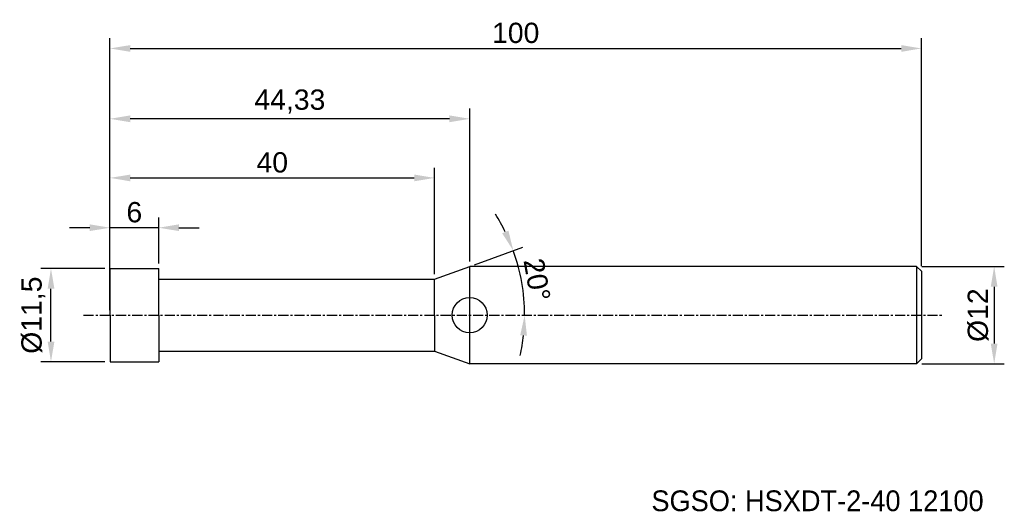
# Model space of a CAD drawing. Header units: millimetres. Extents: x 7846 to 7967, y 6079 to 6140.
import ezdxf
from ezdxf.enums import TextEntityAlignment as Align

# ---------------------------------------------------------------- set-up
doc = ezdxf.new("R2010")
doc.units = ezdxf.units.MM
doc.linetypes.add('CENTER', pattern=[2, 1.25, -0.25, 0.25, -0.25])
for name, color, linetype, lineweight in [('SK1', 4, 'Continuous', 25), ('SK4', 2, 'Continuous', 25), ('SK6', 5, 'Continuous', 25)]:
    doc.layers.add(name, color=color, linetype=linetype, lineweight=lineweight)
doc.styles.add('MS PGothic', font='txt')
doc.styles.get("Standard").update_dxf_attribs({"font": 'arial.ttf'})
doc.dimstyles.new('ISO-25', dxfattribs={"dimtxt": 2.5, "dimasz": 2.5, "dimexe": 1.25, "dimexo": 0.625, "dimtad": 1, "dimtxsty": 'Standard', "dimcen": 2.5, "dimadec": 0, "dimazin": 0, "dimtfac": 1, "dimtmove": 0, "dimatfit": 3, "dimfxl": 1, "dimarcsym": 0})

# ---------------------------------------------------------------- blocks, each defined once
blk = doc.blocks.new('*D27')
at = {"color": 0, "linetype": 'ByBlock', "lineweight": -2, "transparency": 16777216}
for p, q in [((7956.88, 6109.29), (7967.06, 6109.29)), ((7965.81, 6106.79), (7965.81, 6099.79)), ((7956.88, 6097.29), (7967.06, 6097.29))]:
    blk.add_line(p, q, dxfattribs=at)
at = {"color": 0, "linetype": 'ByBlock', "transparency": 16777216}
for points in [[(7965.39, 6106.79), (7966.22, 6106.79), (7965.81, 6109.29)], [(7965.39, 6099.79), (7966.22, 6099.79), (7965.81, 6097.29)]]:
    blk.add_solid(points, dxfattribs=at)
at = {"layer": 'Defpoints', "color": 0, "linetype": 'ByBlock', "transparency": 16777216}
for p in [(7956.25, 6109.29), (7956.25, 6097.29), (7965.81, 6097.29)]:
    blk.add_point(p, dxfattribs=at)
at = {"color": 0, "linetype": 'ByBlock', "transparency": 16777216, "insert": (7963.84, 6103.29), "char_height": 2.5, "attachment_point": 5, "rotation": 90}
blk.add_mtext('{\\fArial|b0|i0|c134|p34;%%C}12', dxfattribs=at)
blk = doc.blocks.new('*D32')
at = {"color": 0, "linetype": 'ByBlock', "lineweight": -2, "transparency": 16777216}
for p, q in [((7856.85, 6103.91), (7856.85, 6137.4)), ((7956.85, 6109.31), (7956.85, 6137.4)), ((7859.35, 6136.15), (7954.35, 6136.15))]:
    blk.add_line(p, q, dxfattribs=at)
at = {"color": 0, "linetype": 'ByBlock', "transparency": 16777216}
for points in [[(7859.35, 6136.56), (7859.35, 6135.73), (7856.85, 6136.15)], [(7954.35, 6136.56), (7954.35, 6135.73), (7956.85, 6136.15)]]:
    blk.add_solid(points, dxfattribs=at)
at = {"layer": 'Defpoints', "color": 0, "linetype": 'ByBlock', "transparency": 16777216}
for p in [(7956.85, 6136.15), (7956.85, 6108.69), (7856.85, 6103.29)]:
    blk.add_point(p, dxfattribs=at)
at = {"color": 0, "linetype": 'ByBlock', "transparency": 16777216, "insert": (7906.85, 6138.05), "char_height": 2.5, "attachment_point": 5}
blk.add_mtext('100', dxfattribs=at)
blk = doc.blocks.new('*D38')
at = {"color": 0, "linetype": 'ByBlock', "lineweight": -2, "transparency": 16777216}
for p, q in [((7856.85, 6109.66), (7856.85, 6115.31)), ((7862.85, 6109.66), (7862.85, 6115.31)), ((7854.35, 6114.06), (7851.85, 6114.06)), ((7862.85, 6114.06), (7856.85, 6114.06)), ((7865.35, 6114.06), (7867.85, 6114.06))]:
    blk.add_line(p, q, dxfattribs=at)
at = {"color": 0, "linetype": 'ByBlock', "transparency": 16777216}
for points in [[(7854.35, 6114.48), (7854.35, 6113.65), (7856.85, 6114.06)], [(7865.35, 6114.48), (7865.35, 6113.65), (7862.85, 6114.06)]]:
    blk.add_solid(points, dxfattribs=at)
at = {"layer": 'Defpoints', "color": 0, "linetype": 'ByBlock', "transparency": 16777216}
for p in [(7856.85, 6114.06), (7856.85, 6109.04), (7862.85, 6109.04)]:
    blk.add_point(p, dxfattribs=at)
at = {"color": 0, "linetype": 'ByBlock', "transparency": 16777216, "insert": (7859.85, 6115.96), "char_height": 2.5, "attachment_point": 5}
blk.add_mtext('6', dxfattribs=at)
blk = doc.blocks.new('*D39')
at = {"color": 0, "linetype": 'ByBlock', "lineweight": -2, "transparency": 16777216}
for p, q in [((7856.85, 6107.66), (7856.85, 6121.45)), ((7896.85, 6108.34), (7896.85, 6121.45)), ((7859.35, 6120.2), (7894.35, 6120.2))]:
    blk.add_line(p, q, dxfattribs=at)
at = {"color": 0, "linetype": 'ByBlock', "transparency": 16777216}
for points in [[(7859.35, 6120.61), (7859.35, 6119.78), (7856.85, 6120.2)], [(7894.35, 6120.61), (7894.35, 6119.78), (7896.85, 6120.2)]]:
    blk.add_solid(points, dxfattribs=at)
at = {"layer": 'Defpoints', "color": 0, "linetype": 'ByBlock', "transparency": 16777216}
for p in [(7896.85, 6120.2), (7856.85, 6107.04), (7896.85, 6107.71)]:
    blk.add_point(p, dxfattribs=at)
at = {"color": 0, "linetype": 'ByBlock', "transparency": 16777216, "insert": (7876.85, 6122.1), "char_height": 2.5, "attachment_point": 5}
blk.add_mtext('40', dxfattribs=at)
blk = doc.blocks.new('*D50')
at = {"color": 0, "linetype": 'ByBlock', "lineweight": -2, "transparency": 16777216}
for p, q in [((7856.85, 6108.41), (7856.85, 6128.73)), ((7901.18, 6109.91), (7901.18, 6128.73)), ((7898.68, 6127.48), (7859.35, 6127.48))]:
    blk.add_line(p, q, dxfattribs=at)
at = {"color": 0, "linetype": 'ByBlock', "transparency": 16777216}
for points in [[(7859.35, 6127.9), (7859.35, 6127.06), (7856.85, 6127.48)], [(7898.68, 6127.9), (7898.68, 6127.06), (7901.18, 6127.48)]]:
    blk.add_solid(points, dxfattribs=at)
at = {"layer": 'Defpoints', "color": 0, "linetype": 'ByBlock', "transparency": 16777216}
for p in [(7856.85, 6127.48), (7901.18, 6109.29), (7856.85, 6107.79)]:
    blk.add_point(p, dxfattribs=at)
at = {"color": 0, "linetype": 'ByBlock', "transparency": 16777216, "insert": (7879.02, 6129.61), "char_height": 2.5, "attachment_point": 5}
blk.add_mtext('44,33', dxfattribs=at)
blk = doc.blocks.new('*D51')
at = {"color": 0, "linetype": 'ByBlock', "lineweight": -2, "transparency": 16777216}
for p, q in [((7856.23, 6109.04), (7848.33, 6109.04)), ((7849.58, 6100.04), (7849.58, 6106.54)), ((7856.23, 6097.54), (7848.33, 6097.54))]:
    blk.add_line(p, q, dxfattribs=at)
at = {"color": 0, "linetype": 'ByBlock', "transparency": 16777216}
for points in [[(7849.17, 6106.54), (7850, 6106.54), (7849.58, 6109.04)], [(7849.17, 6100.04), (7850, 6100.04), (7849.58, 6097.54)]]:
    blk.add_solid(points, dxfattribs=at)
at = {"layer": 'Defpoints', "color": 0, "linetype": 'ByBlock', "transparency": 16777216}
for p in [(7849.58, 6109.04), (7856.85, 6109.04), (7856.85, 6097.54)]:
    blk.add_point(p, dxfattribs=at)
at = {"color": 0, "linetype": 'ByBlock', "transparency": 16777216, "insert": (7847.41, 6103.29), "char_height": 2.5, "attachment_point": 5, "rotation": 90}
blk.add_mtext('%%C11,5', dxfattribs=at)
blk = doc.blocks.new('*D52')
at = {"color": 0, "linetype": 'ByBlock', "lineweight": -2, "transparency": 16777216}
blk.add_line((7901.77, 6109.5), (7907.72, 6111.67), dxfattribs=at)
for start, end in [(26.1631, 32.3262), (0, 20), (347.6738, 353.8369)]:
    blk.add_arc((7884.7, 6103.29), 23.25, start, end, dxfattribs=at)
at = {"color": 0, "linetype": 'ByBlock', "transparency": 16777216}
for points in [[(7905.95, 6113.7), (7905.18, 6113.38), (7906.55, 6111.24)], [(7907.4, 6100.81), (7908.23, 6100.77), (7907.95, 6103.29)]]:
    blk.add_solid(points, dxfattribs=at)
at = {"layer": 'Defpoints', "color": 0, "linetype": 'ByBlock', "transparency": 16777216}
for p in [(7901.18, 6109.29), (7896.85, 6107.71), (7907.79, 6105.99), (7853.59, 6103.29), (7959.51, 6103.29)]:
    blk.add_point(p, dxfattribs=at)
at = {"color": 0, "linetype": 'ByBlock', "transparency": 16777216, "insert": (7909.47, 6107.66), "char_height": 2.5, "attachment_point": 5, "rotation": 280}
blk.add_mtext('20°', dxfattribs=at)

msp = doc.modelspace()

# ---------------------------------------------------------------- linework, layer by layer
at = {"color": 4, "linetype": 'ByBlock'}
for p, q in [((7896.853, 6107.713), (7901.18, 6109.288)), ((7901.18, 6097.288), (7901.18, 6109.288)), ((7856.853, 6103.288), (7856.853, 6109.038)), ((7856.853, 6109.038), (7862.853, 6109.038)), ((7862.853, 6103.288), (7862.853, 6109.038)), ((7862.853, 6103.288), (7862.853, 6109.038)), ((7862.853, 6107.713), (7896.853, 6107.713)), ((7896.853, 6103.288), (7896.853, 6107.713)), ((7856.853, 6103.288), (7856.853, 6097.538)), ((7862.853, 6103.288), (7862.853, 6097.538)), ((7896.853, 6103.288), (7896.853, 6098.863)), ((7862.853, 6098.863), (7896.853, 6098.863)), ((7896.853, 6098.863), (7901.18, 6097.288)), ((7856.853, 6097.538), (7862.853, 6097.538))]:
    msp.add_line(p, q, dxfattribs=at)
msp.add_circle((7901.18, 6103.288), 2.163, dxfattribs=at)
at = {"layer": 'SK1', "linetype": 'Continuous'}
for p, q in [((7956.253, 6109.288), (7901.18, 6109.288)), ((7956.253, 6109.288), (7956.853, 6108.688)), ((7956.253, 6109.288), (7956.253, 6097.288)), ((7956.853, 6108.688), (7956.853, 6097.888)), ((7956.253, 6097.288), (7901.18, 6097.288)), ((7956.853, 6097.888), (7956.253, 6097.288))]:
    msp.add_line(p, q, dxfattribs=at)
at = {"layer": 'SK4', "linetype": 'CENTER'}
msp.add_line((7853.589, 6103.288), (7959.511, 6103.288), dxfattribs=at)

# ---------------------------------------------------------------- texts
at = {"layer": 'SK6', "color": 5, "linetype": 'Continuous', "style": 'MS PGothic'}
msp.add_text('SGSO: HSXDT-2-40 12100', height=2.55961, dxfattribs=at).set_placement((7923.569, 6078.369), align=Align.BOTTOM_LEFT)

# ---------------------------------------------------------------- dimensions: what is measured, and where the dimension line sits
at = {"linetype": 'ByBlock'}
for base, p1, p2, picture, middle in [((7956.853, 6136.148), (7856.853, 6103.288), (7956.853, 6108.688), '*D32', (7906.853, 6138.05)), ((7856.853, 6127.481), (7901.18, 6109.288), (7856.853, 6107.788), '*D50', (7879.017, 6129.608)), ((7856.853, 6114.062), (7862.853, 6109.038), (7856.853, 6109.038), '*D38', (7859.853, 6115.964))]:
    dim = msp.add_linear_dim(base=base, p1=p1, p2=p2, dimstyle='ISO-25', dxfattribs=at)
    dim.commit()
    dim.dimension.update_dxf_attribs({"geometry": picture, "text_midpoint": middle})
dim = msp.add_linear_dim(base=(7896.853, 6120.198), p1=(7856.853, 6107.038), p2=(7896.853, 6107.713), dimstyle='ISO-25', dxfattribs=at)
dim.commit()
dim.dimension.update_dxf_attribs({"geometry": '*D39', "text_midpoint": (7876.853, 6120.198), "dimtype": 160})
dim = msp.add_angular_dim_2l(base=(7907.791, 6105.988), line1=((7853.589, 6103.288), (7959.511, 6103.288)), line2=((7896.853, 6107.713), (7901.18, 6109.288)), dimstyle='ISO-25', dxfattribs=at)
dim.commit()
dim.dimension.update_dxf_attribs({"geometry": '*D52', "text_midpoint": (7909.467, 6107.656)})
dim = msp.add_linear_dim(base=(7965.808, 6097.288), p1=(7956.253, 6109.288), p2=(7956.253, 6097.288), angle=90, text='{\\fArial|b0|i0|c134|p34;%%C}<>', dimstyle='ISO-25', dxfattribs=at)
dim.commit()
dim.dimension.update_dxf_attribs({"geometry": '*D27', "text_midpoint": (7965.808, 6103.288), "dimtype": 160})
dim = msp.add_linear_dim(base=(7849.582, 6109.038), p1=(7856.853, 6097.538), p2=(7856.853, 6109.038), angle=90, text='%%C<>', dimstyle='ISO-25', dxfattribs=at)
dim.commit()
dim.dimension.update_dxf_attribs({"geometry": '*D51', "text_midpoint": (7847.413, 6103.288)})

doc.saveas('drawing.dxf')
